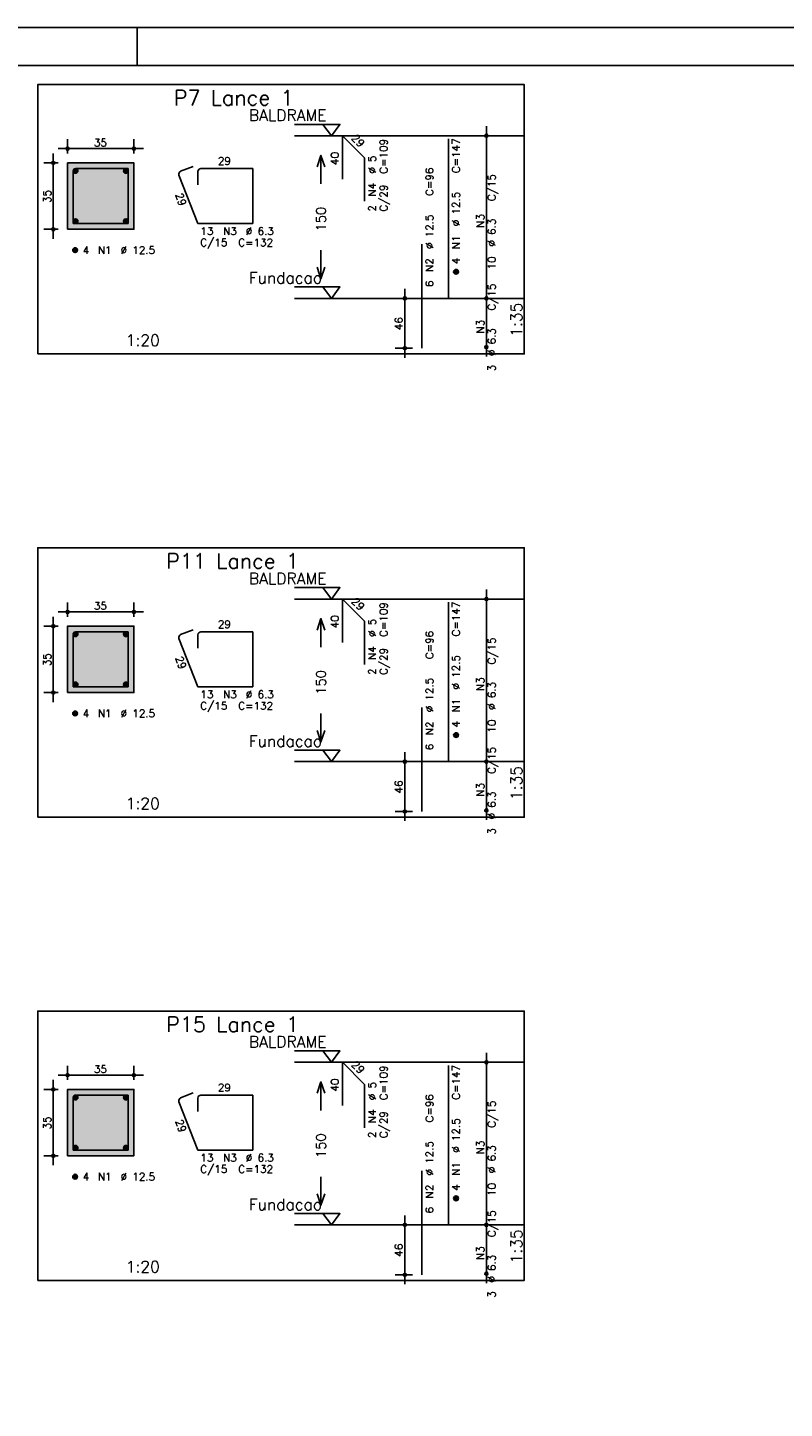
# Model space of a CAD drawing. Header units: feet. Extents: x 0 to 84.1, y 0 to 59.4.
# Tile 6 of 8: x 44.2 to 64.2, y 23 to 59.4. Entities that reach past the tile are written whole.
import ezdxf

# ---------------------------------------------------------------- set-up
doc = ezdxf.new("R2010")
doc.units = ezdxf.units.FT
doc.header["$MEASUREMENT"] = 0
doc.linetypes.add('ESTILO_TQS_0002', pattern=[0.4, 0.1, -0.3])
for name, color, linetype in [('1', 1, 'CONTINUOUS'), ('2', 2, 'CONTINUOUS'), ('3', 3, 'CONTINUOUS'), ('4', 4, 'CONTINUOUS'), ('6', 6, 'CONTINUOUS'), ('7', 7, 'CONTINUOUS'), ('8', 8, 'CONTINUOUS')]:
    doc.layers.add(name, color=color, linetype=linetype)
doc.styles.get("Standard").update_dxf_attribs({"font": 'ROMANS.SHX'})

msp = doc.modelspace()

# ---------------------------------------------------------------- linework, layer by layer
at = {"layer": '1', "linetype": 'Continuous'}
for points in [[(44.475, 50.800214), (57.3, 50.800214), (57.3, 57.900214), (44.475, 57.900214), (44.475, 50.800214)], [(51.24, 56.850214), (52.44, 56.850214), (52.215, 56.550214), (51.99, 56.850214)], [(57.3, 56.550214), (51.24, 56.550214)], [(51.24, 52.5645), (52.44, 52.5645), (52.215, 52.2645), (51.99, 52.5645)], [(57.3, 52.2645), (51.24, 52.2645)], [(44.475, 38.589834), (57.3, 38.589834), (57.3, 45.689834), (44.475, 45.689834), (44.475, 38.589834)], [(51.24, 44.639834), (52.44, 44.639834), (52.215, 44.339834), (51.99, 44.639834)], [(57.3, 44.339834), (51.24, 44.339834)], [(51.24, 40.35412), (52.44, 40.35412), (52.215, 40.05412), (51.99, 40.35412)], [(57.3, 40.05412), (51.24, 40.05412)], [(44.475, 26.379464), (57.3, 26.379464), (57.3, 33.479464), (44.475, 33.479464), (44.475, 26.379464)], [(51.24, 32.429464), (52.44, 32.429464), (52.215, 32.129464), (51.99, 32.429464)], [(57.3, 32.129464), (51.24, 32.129464)], [(51.24, 28.14375), (52.44, 28.14375), (52.215, 27.84375), (51.99, 28.14375)], [(57.3, 27.84375), (51.24, 27.84375)]]:
    msp.add_lwpolyline(points, dxfattribs=at)
at = {"layer": '1', "linetype": 'ESTILO_TQS_0002'}
for points in [[(45.26, 54.084857), (47.01, 54.084857), (47.01, 55.834857), (45.26, 55.834857), (45.26, 54.084857)], [(45.26, 41.874477), (47.01, 41.874477), (47.01, 43.624477), (45.26, 43.624477), (45.26, 41.874477)], [(45.26, 29.664107), (47.01, 29.664107), (47.01, 31.414107), (45.26, 31.414107), (45.26, 29.664107)]]:
    msp.add_lwpolyline(points, dxfattribs=at)
at = {"layer": '2', "linetype": 'Continuous'}
for p, q in [((84.100006, 59.400002), (0, 59.400002)), ((47.100006, 58.400002), (47.100006, 59.400002)), ((56.3, 52.0145), (56.3, 56.800214)), ((45.26, 56.084857), (45.26, 56.459857)), ((47.01, 56.084857), (47.01, 56.459857)), ((56.3, 56.550214), (56.3, 56.550214)), ((44.885, 53.834857), (44.885, 56.084857)), ((45.01, 56.209857), (47.26, 56.209857)), ((45.01, 55.834857), (44.635, 55.834857)), ((45.26, 55.834857), (45.26, 55.834857)), ((45.26, 55.834857), (45.26, 55.834857)), ((47.01, 55.834857), (47.01, 55.834857)), ((45.01, 54.084857), (44.635, 54.084857)), ((45.26, 54.084857), (45.26, 54.084857)), ((54.15, 50.700214), (54.15, 52.5145)), ((56.3, 50.728786), (56.3, 52.5145)), ((54.35, 52.2645), (53.9, 52.2645)), ((54.6, 52.2645), (54.6, 52.2645)), ((56.3, 52.2645), (56.3, 52.2645)), ((56.3, 52.2645), (56.3, 52.2645)), ((54.35, 50.950214), (53.9, 50.950214)), ((54.6, 50.950214), (54.6, 50.950214)), ((56.3, 50.978786), (56.3, 50.978786)), ((56.3, 39.80412), (56.3, 44.589834)), ((45.26, 43.874477), (45.26, 44.249477)), ((47.01, 43.874477), (47.01, 44.249477)), ((56.3, 44.339834), (56.3, 44.339834)), ((44.885, 41.624477), (44.885, 43.874477)), ((45.01, 43.999477), (47.26, 43.999477)), ((45.01, 43.624477), (44.635, 43.624477)), ((45.26, 43.624477), (45.26, 43.624477)), ((45.26, 43.624477), (45.26, 43.624477)), ((47.01, 43.624477), (47.01, 43.624477)), ((45.01, 41.874477), (44.635, 41.874477)), ((45.26, 41.874477), (45.26, 41.874477)), ((54.35, 40.05412), (53.9, 40.05412)), ((54.15, 38.489834), (54.15, 40.30412)), ((54.6, 40.05412), (54.6, 40.05412)), ((56.3, 38.518406), (56.3, 40.30412)), ((56.3, 40.05412), (56.3, 40.05412)), ((56.3, 40.05412), (56.3, 40.05412)), ((54.35, 38.739834), (53.9, 38.739834)), ((54.6, 38.739834), (54.6, 38.739834)), ((56.3, 38.768406), (56.3, 38.768406)), ((45.26, 31.664107), (45.26, 32.039107)), ((47.01, 31.664107), (47.01, 32.039107)), ((56.3, 27.59375), (56.3, 32.379464)), ((56.3, 32.129464), (56.3, 32.129464)), ((44.885, 29.414107), (44.885, 31.664107)), ((45.01, 31.789107), (47.26, 31.789107)), ((45.01, 31.414107), (44.635, 31.414107)), ((45.26, 31.414107), (45.26, 31.414107)), ((45.26, 31.414107), (45.26, 31.414107)), ((47.01, 31.414107), (47.01, 31.414107)), ((45.01, 29.664107), (44.635, 29.664107)), ((45.26, 29.664107), (45.26, 29.664107)), ((54.15, 26.279464), (54.15, 28.09375)), ((56.3, 26.308036), (56.3, 28.09375)), ((54.35, 27.84375), (53.9, 27.84375)), ((54.6, 27.84375), (54.6, 27.84375)), ((56.3, 27.84375), (56.3, 27.84375)), ((56.3, 27.84375), (56.3, 27.84375)), ((54.35, 26.529464), (53.9, 26.529464)), ((54.6, 26.529464), (54.6, 26.529464)), ((56.3, 26.558036), (56.3, 26.558036))]:
    msp.add_line(p, q, dxfattribs=at)
for points in [[(83.100006, 1), (2.5, 1), (2.5, 58.400002), (83.100006, 58.400002), (83.100006, 1)], [(45.26, 54.084857), (47.01, 54.084857), (47.01, 55.834857), (45.26, 55.834857), (45.26, 54.084857)], [(51.84, 55.732357), (51.94, 56.032357), (52.04, 55.732357)], [(51.94, 55.282357), (51.94, 56.032357)], [(51.94, 53.532357), (51.94, 52.782357)], [(51.84, 53.082357), (51.94, 52.782357), (52.04, 53.082357)], [(51.84, 43.521977), (51.94, 43.821977), (52.04, 43.521977)], [(51.94, 43.071977), (51.94, 43.821977)], [(45.26, 41.874477), (47.01, 41.874477), (47.01, 43.624477), (45.26, 43.624477), (45.26, 41.874477)], [(51.94, 41.321977), (51.94, 40.571977)], [(51.84, 40.871977), (51.94, 40.571977), (52.04, 40.871977)], [(45.26, 29.664107), (47.01, 29.664107), (47.01, 31.414107), (45.26, 31.414107), (45.26, 29.664107)], [(51.84, 31.311607), (51.94, 31.611607), (52.04, 31.311607)], [(51.94, 30.861607), (51.94, 31.611607)], [(51.94, 29.111607), (51.94, 28.361607)], [(51.84, 28.661607), (51.94, 28.361607), (52.04, 28.661607)]]:
    msp.add_lwpolyline(points, dxfattribs=at)
for centre, radius in [((56.3, 56.550214), 0.041625), ((56.3, 56.550214), 0.02075), ((45.26, 56.209857), 0.04), ((45.26, 56.209857), 0.02), ((47.01, 56.209857), 0.04), ((47.01, 56.209857), 0.02), ((44.885, 55.834857), 0.04), ((44.885, 55.834857), 0.02), ((44.885, 54.084857), 0.04), ((44.885, 54.084857), 0.02), ((54.15, 52.2645), 0.04), ((54.15, 52.2645), 0.02), ((56.3, 52.2645), 0.041625), ((56.3, 52.2645), 0.041625), ((56.3, 52.2645), 0.02075), ((56.3, 52.2645), 0.02075), ((54.15, 50.950214), 0.04), ((54.15, 50.950214), 0.02), ((56.3, 50.978786), 0.041625), ((56.3, 50.978786), 0.02075), ((45.26, 43.999477), 0.04), ((47.01, 43.999477), 0.04), ((56.3, 44.339834), 0.041625), ((56.3, 44.339834), 0.02075), ((45.26, 43.999477), 0.02), ((47.01, 43.999477), 0.02), ((44.885, 43.624477), 0.04), ((44.885, 43.624477), 0.02), ((44.885, 41.874477), 0.04), ((44.885, 41.874477), 0.02), ((54.15, 40.05412), 0.04), ((54.15, 40.05412), 0.02), ((56.3, 40.05412), 0.041625), ((56.3, 40.05412), 0.041625), ((56.3, 40.05412), 0.02075), ((56.3, 40.05412), 0.02075), ((54.15, 38.739834), 0.04), ((54.15, 38.739834), 0.02), ((56.3, 38.768406), 0.041625), ((56.3, 38.768406), 0.02075), ((56.3, 32.129464), 0.041625), ((56.3, 32.129464), 0.02075), ((45.26, 31.789107), 0.04), ((45.26, 31.789107), 0.02), ((47.01, 31.789107), 0.04), ((47.01, 31.789107), 0.02), ((44.885, 31.414107), 0.04), ((44.885, 31.414107), 0.02), ((44.885, 29.664107), 0.04), ((44.885, 29.664107), 0.02), ((54.15, 27.84375), 0.04), ((54.15, 27.84375), 0.02), ((56.3, 27.84375), 0.041625), ((56.3, 27.84375), 0.041625), ((56.3, 27.84375), 0.02075), ((56.3, 27.84375), 0.02075), ((54.15, 26.529464), 0.04), ((56.3, 26.558036), 0.041625), ((56.3, 26.558036), 0.02075), ((54.15, 26.529464), 0.02)]:
    msp.add_circle(centre, radius, dxfattribs=at)
at = {"layer": '3', "linetype": 'Continuous'}
for p, q in [((45.410656, 55.613546), (45.48131, 55.6842)), ((45.410665, 55.631232), (45.463681, 55.684249)), ((45.414331, 55.599544), (45.495338, 55.68055)), ((46.735656, 55.613546), (46.80631, 55.6842)), ((46.735665, 55.631232), (46.788681, 55.684249)), ((46.739331, 55.599544), (46.820338, 55.68055)), ((45.420382, 55.587916), (45.506971, 55.674506)), ((45.428328, 55.578186), (45.516708, 55.666565)), ((45.438062, 55.570241), (45.524659, 55.656839)), ((45.449698, 55.5642), (45.530658, 55.64516)), ((45.463673, 55.560497), (45.534393, 55.631217)), ((45.481378, 55.560524), (45.534397, 55.613544)), ((46.745382, 55.587916), (46.831971, 55.674506)), ((46.753328, 55.578186), (46.841708, 55.666565)), ((46.763062, 55.570241), (46.849659, 55.656839)), ((46.774698, 55.5642), (46.855658, 55.64516)), ((46.788673, 55.560497), (46.859393, 55.631217)), ((46.806378, 55.560524), (46.859397, 55.613544)), ((45.410656, 54.288546), (45.48131, 54.3592)), ((45.410665, 54.306232), (45.463681, 54.359249)), ((45.414331, 54.274544), (45.495338, 54.35555)), ((45.420382, 54.262916), (45.506971, 54.349506)), ((45.428328, 54.253186), (45.516708, 54.341565)), ((45.438062, 54.245241), (45.524659, 54.331839)), ((45.449698, 54.2392), (45.530658, 54.32016)), ((45.463673, 54.235497), (45.534393, 54.306217)), ((45.481378, 54.235524), (45.534397, 54.288544)), ((46.735656, 54.288546), (46.80631, 54.3592)), ((46.735665, 54.306232), (46.788681, 54.359249)), ((46.739331, 54.274544), (46.820338, 54.35555)), ((46.745382, 54.262916), (46.831971, 54.349506)), ((46.753328, 54.253186), (46.841708, 54.341565)), ((46.763062, 54.245241), (46.849659, 54.331839)), ((46.774698, 54.2392), (46.855658, 54.32016)), ((46.788673, 54.235497), (46.859393, 54.306217)), ((46.806378, 54.235524), (46.859397, 54.288544)), ((45.398156, 53.526046), (45.46881, 53.5967)), ((45.398165, 53.543732), (45.451181, 53.596749)), ((45.401831, 53.512044), (45.482838, 53.59305)), ((45.407882, 53.500416), (45.494471, 53.587006)), ((45.415828, 53.490686), (45.504208, 53.579065)), ((45.425562, 53.482741), (45.512159, 53.569339)), ((45.437198, 53.4767), (45.518158, 53.55766)), ((45.451173, 53.472997), (45.521893, 53.543717)), ((45.468878, 53.473024), (45.521897, 53.526044)), ((55.438156, 52.955689), (55.50881, 53.026343)), ((55.438165, 52.973375), (55.491181, 53.026392)), ((55.441831, 52.941687), (55.522838, 53.022693)), ((55.447882, 52.930059), (55.534471, 53.016649)), ((55.455828, 52.920328), (55.544208, 53.008708)), ((55.465562, 52.912384), (55.552159, 52.998982)), ((55.477198, 52.906343), (55.558158, 52.987303)), ((55.491173, 52.90264), (55.561893, 52.97336)), ((55.508878, 52.902667), (55.561897, 52.955687)), ((45.410656, 43.403166), (45.48131, 43.47382)), ((45.410665, 43.420852), (45.463681, 43.473869)), ((45.414331, 43.389164), (45.495338, 43.47017)), ((45.420382, 43.377536), (45.506971, 43.464126)), ((45.428328, 43.367806), (45.516708, 43.456185)), ((45.438062, 43.359861), (45.524659, 43.446459)), ((45.449698, 43.35382), (45.530658, 43.43478)), ((45.463673, 43.350117), (45.534393, 43.420837)), ((45.481378, 43.350144), (45.534397, 43.403164)), ((46.735656, 43.403166), (46.80631, 43.47382)), ((46.735665, 43.420852), (46.788681, 43.473869)), ((46.739331, 43.389164), (46.820338, 43.47017)), ((46.745382, 43.377536), (46.831971, 43.464126)), ((46.753328, 43.367806), (46.841708, 43.456185)), ((46.763062, 43.359861), (46.849659, 43.446459)), ((46.774698, 43.35382), (46.855658, 43.43478)), ((46.788673, 43.350117), (46.859393, 43.420837)), ((46.806378, 43.350144), (46.859397, 43.403164)), ((45.410656, 42.078166), (45.48131, 42.14882)), ((45.410665, 42.095852), (45.463681, 42.148869)), ((45.414331, 42.064164), (45.495338, 42.14517)), ((45.420382, 42.052536), (45.506971, 42.139126)), ((45.428328, 42.042806), (45.516708, 42.131185)), ((45.438062, 42.034861), (45.524659, 42.121459)), ((45.449698, 42.02882), (45.530658, 42.10978)), ((45.463673, 42.025117), (45.534393, 42.095837)), ((45.481378, 42.025144), (45.534397, 42.078164)), ((46.735656, 42.078166), (46.80631, 42.14882)), ((46.735665, 42.095852), (46.788681, 42.148869)), ((46.739331, 42.064164), (46.820338, 42.14517)), ((46.745382, 42.052536), (46.831971, 42.139126)), ((46.753328, 42.042806), (46.841708, 42.131185)), ((46.763062, 42.034861), (46.849659, 42.121459)), ((46.774698, 42.02882), (46.855658, 42.10978)), ((46.788673, 42.025117), (46.859393, 42.095837)), ((46.806378, 42.025144), (46.859397, 42.078164)), ((45.398156, 41.315666), (45.46881, 41.38632)), ((45.398165, 41.333352), (45.451181, 41.386369)), ((45.401831, 41.301664), (45.482838, 41.38267)), ((45.407882, 41.290036), (45.494471, 41.376626)), ((45.415828, 41.280306), (45.504208, 41.368685)), ((45.425562, 41.272361), (45.512159, 41.358959)), ((45.437198, 41.26632), (45.518158, 41.34728)), ((45.451173, 41.262617), (45.521893, 41.333337)), ((45.468878, 41.262644), (45.521897, 41.315664)), ((55.438156, 40.745309), (55.50881, 40.815963)), ((55.438165, 40.762995), (55.491181, 40.816012)), ((55.441831, 40.731307), (55.522838, 40.812313)), ((55.447882, 40.719679), (55.534471, 40.806269)), ((55.455828, 40.709948), (55.544208, 40.798328)), ((55.465562, 40.702004), (55.552159, 40.788602)), ((55.477198, 40.695963), (55.558158, 40.776923)), ((55.491173, 40.69226), (55.561893, 40.76298)), ((55.508878, 40.692287), (55.561897, 40.745307)), ((45.410656, 31.192796), (45.48131, 31.26345)), ((45.410665, 31.210482), (45.463681, 31.263499)), ((45.414331, 31.178794), (45.495338, 31.2598)), ((45.420382, 31.167166), (45.506971, 31.253756)), ((45.428328, 31.157436), (45.516708, 31.245815)), ((45.438062, 31.149491), (45.524659, 31.236089)), ((45.449698, 31.14345), (45.530658, 31.22441)), ((45.463673, 31.139747), (45.534393, 31.210467)), ((45.481378, 31.139774), (45.534397, 31.192794)), ((46.735656, 31.192796), (46.80631, 31.26345)), ((46.735665, 31.210482), (46.788681, 31.263499)), ((46.739331, 31.178794), (46.820338, 31.2598)), ((46.745382, 31.167166), (46.831971, 31.253756)), ((46.753328, 31.157436), (46.841708, 31.245815)), ((46.763062, 31.149491), (46.849659, 31.236089)), ((46.774698, 31.14345), (46.855658, 31.22441)), ((46.788673, 31.139747), (46.859393, 31.210467)), ((46.806378, 31.139774), (46.859397, 31.192794)), ((45.410656, 29.867796), (45.48131, 29.93845)), ((45.410665, 29.885482), (45.463681, 29.938499)), ((45.414331, 29.853794), (45.495338, 29.9348)), ((45.420382, 29.842166), (45.506971, 29.928756)), ((45.428328, 29.832436), (45.516708, 29.920815)), ((45.438062, 29.824491), (45.524659, 29.911089)), ((45.449698, 29.81845), (45.530658, 29.89941)), ((45.463673, 29.814747), (45.534393, 29.885467)), ((45.481378, 29.814774), (45.534397, 29.867794)), ((46.735656, 29.867796), (46.80631, 29.93845)), ((46.735665, 29.885482), (46.788681, 29.938499)), ((46.739331, 29.853794), (46.820338, 29.9348)), ((46.745382, 29.842166), (46.831971, 29.928756)), ((46.753328, 29.832436), (46.841708, 29.920815)), ((46.763062, 29.824491), (46.849659, 29.911089)), ((46.774698, 29.81845), (46.855658, 29.89941)), ((46.788673, 29.814747), (46.859393, 29.885467)), ((46.806378, 29.814774), (46.859397, 29.867794)), ((45.398156, 29.105296), (45.46881, 29.17595)), ((45.398165, 29.122982), (45.451181, 29.175999)), ((45.401831, 29.091294), (45.482838, 29.1723)), ((45.407882, 29.079666), (45.494471, 29.166256)), ((45.415828, 29.069936), (45.504208, 29.158315)), ((45.425562, 29.061991), (45.512159, 29.148589)), ((45.437198, 29.05595), (45.518158, 29.13691)), ((45.451173, 29.052247), (45.521893, 29.122967)), ((45.468878, 29.052274), (45.521897, 29.105294)), ((55.438156, 28.534939), (55.50881, 28.605593)), ((55.438165, 28.552625), (55.491181, 28.605642)), ((55.441831, 28.520937), (55.522838, 28.601943)), ((55.447882, 28.509309), (55.534471, 28.595899)), ((55.455828, 28.499578), (55.544208, 28.587958)), ((55.465562, 28.491634), (55.552159, 28.578232)), ((55.477198, 28.485593), (55.558158, 28.566553)), ((55.491173, 28.48189), (55.561893, 28.55261)), ((55.508878, 28.481917), (55.561897, 28.534937))]:
    msp.add_line(p, q, dxfattribs=at)
for centre in [(45.4725, 55.622357), (46.7975, 55.622357), (45.4725, 54.297357), (46.7975, 54.297357), (45.46, 53.534857), (55.5, 52.9645), (45.4725, 43.411977), (46.7975, 43.411977), (45.4725, 42.086977), (46.7975, 42.086977), (45.46, 41.324477), (55.5, 40.75412), (45.4725, 31.201607), (46.7975, 31.201607), (45.4725, 29.876607), (46.7975, 29.876607), (45.46, 29.114107), (55.5, 28.54375)]:
    msp.add_circle(centre, 0.0625, dxfattribs=at)
at = {"layer": '4', "linetype": 'Continuous'}
for p, q in [((45.8385, 55.685107), (45.4885, 55.685107)), ((46.86025, 55.685107), (45.4885, 55.685107)), ((46.86025, 54.234607), (46.86025, 55.685107)), ((45.40975, 55.606357), (45.40975, 54.234607)), ((45.40975, 55.606357), (45.40975, 55.256357)), ((45.40975, 54.234607), (46.86025, 54.234607)), ((45.40975, 43.395977), (45.40975, 42.024227)), ((45.40975, 43.395977), (45.40975, 43.045977)), ((45.8385, 43.474727), (45.4885, 43.474727)), ((46.86025, 43.474727), (45.4885, 43.474727)), ((46.86025, 42.024227), (46.86025, 43.474727)), ((45.40975, 42.024227), (46.86025, 42.024227)), ((45.40975, 31.185607), (45.40975, 29.813857)), ((45.40975, 31.185607), (45.40975, 30.835607)), ((45.8385, 31.264357), (45.4885, 31.264357)), ((46.86025, 31.264357), (45.4885, 31.264357)), ((46.86025, 29.813857), (46.86025, 31.264357)), ((45.40975, 29.813857), (46.86025, 29.813857))]:
    msp.add_line(p, q, dxfattribs=at)
for centre in [(45.4885, 55.606357), (45.4885, 55.606357), (45.4885, 43.395977), (45.4885, 43.395977), (45.4885, 31.185607), (45.4885, 31.185607)]:
    msp.add_arc(centre, 0.07875, 90, 180, dxfattribs=at)
at = {"layer": '6', "linetype": 'Continuous'}
for p, q in [((52.504117, 55.407357), (52.504117, 56.550214)), ((52.504117, 56.550214), (53.090006, 55.964326)), ((55.3, 52.2645), (55.3, 56.4645)), ((48.5678, 55.741597), (48.241878, 55.614023)), ((50.14775, 55.685107), (48.776, 55.685107)), ((50.14775, 54.234607), (50.14775, 55.685107)), ((53.090006, 55.964326), (53.090006, 54.821469)), ((48.19725, 55.511987), (48.69725, 54.234607)), ((48.69725, 55.606357), (48.69725, 55.256357)), ((48.69725, 54.234607), (50.14775, 54.234607)), ((54.6, 50.950214), (54.6, 53.693071)), ((52.504117, 43.196977), (52.504117, 44.339834)), ((52.504117, 44.339834), (53.090006, 43.753946)), ((55.3, 40.05412), (55.3, 44.25412)), ((53.090006, 43.753946), (53.090006, 42.611089)), ((48.5678, 43.531217), (48.241878, 43.403643)), ((48.69725, 43.395977), (48.69725, 43.045977)), ((50.14775, 43.474727), (48.776, 43.474727)), ((50.14775, 42.024227), (50.14775, 43.474727)), ((48.19725, 43.301607), (48.69725, 42.024227)), ((48.69725, 42.024227), (50.14775, 42.024227)), ((54.6, 38.739834), (54.6, 41.482691)), ((52.504117, 30.986607), (52.504117, 32.129464)), ((52.504117, 32.129464), (53.090006, 31.543576)), ((55.3, 27.84375), (55.3, 32.04375)), ((48.5678, 31.320847), (48.241878, 31.193273)), ((53.090006, 31.543576), (53.090006, 30.400719)), ((48.19725, 31.091237), (48.69725, 29.813857)), ((48.69725, 31.185607), (48.69725, 30.835607)), ((50.14775, 31.264357), (48.776, 31.264357)), ((50.14775, 29.813857), (50.14775, 31.264357)), ((48.69725, 29.813857), (50.14775, 29.813857)), ((54.6, 26.529464), (54.6, 29.272321))]:
    msp.add_line(p, q, dxfattribs=at)
for centre, start, end in [((48.776, 55.606357), 90, 180), ((48.270582, 55.540691), 111.376686, 201.376686), ((48.270582, 43.330311), 111.376686, 201.376686), ((48.776, 43.395977), 90, 180), ((48.270582, 31.119941), 111.376686, 201.376686), ((48.776, 31.185607), 90, 180)]:
    msp.add_arc(centre, 0.07875, start, end, dxfattribs=at)
at = {"layer": '8', "linetype": 'Continuous'}
for points in [[(45.26, 54.084857), (47.01, 54.084857), (47.01, 55.834857)], [(45.26, 54.084857), (47.01, 55.834857), (45.26, 55.834857)], [(45.26, 54.084857), (45.26, 55.834857), (45.26, 54.084857)], [(45.26, 41.874477), (47.01, 41.874477), (47.01, 43.624477)], [(45.26, 41.874477), (47.01, 43.624477), (45.26, 43.624477)], [(45.26, 41.874477), (45.26, 43.624477), (45.26, 41.874477)], [(45.26, 29.664107), (47.01, 29.664107), (47.01, 31.414107)], [(45.26, 29.664107), (47.01, 31.414107), (45.26, 31.414107)], [(45.26, 29.664107), (45.26, 31.414107), (45.26, 29.664107)]]:
    msp.add_solid(points, dxfattribs=at)

# ---------------------------------------------------------------- texts
at = {"layer": '1', "linetype": 'Continuous'}
for s, p in [('BALDRAME', (50.04, 56.940214)), ('Fundacao', (50.04, 52.6545)), ('BALDRAME', (50.04, 44.729834)), ('Fundacao', (50.04, 40.44412)), ('BALDRAME', (50.04, 32.519464)), ('Fundacao', (50.04, 28.23375))]:
    msp.add_text(s, height=0.3, dxfattribs=at).set_placement(p)
at = {"layer": '2', "linetype": 'Continuous'}
for s, height, p in [('35', 0.2, (45.955, 56.269857)), ('1', 0.01, (57.09, 56.550214)), ('29', 0.2, (49.2225, 55.785107)), ('13', 0.2, (48.76, 53.934857)), ('N3', 0.2, (49.36, 53.934857)), ('%%c 6.3', 0.2, (49.96, 53.934857)), ('4', 0.2, (45.66, 53.434857)), ('N1', 0.2, (46.06, 53.434857)), ('%%c 12.5', 0.2, (46.66, 53.434857)), ('C/15', 0.2, (48.76, 53.634857)), ('C=132', 0.2, (49.76, 53.634857)), ('0', 0.01, (57.09, 52.2645)), ('1:20', 0.3, (46.7925, 51.010214)), ('35', 0.2, (45.955, 44.059477)), ('1', 0.01, (57.09, 44.339834)), ('29', 0.2, (49.2225, 43.574727)), ('13', 0.2, (48.76, 41.724477)), ('N3', 0.2, (49.36, 41.724477)), ('%%c 6.3', 0.2, (49.96, 41.724477)), ('C/15', 0.2, (48.76, 41.424477)), ('C=132', 0.2, (49.76, 41.424477)), ('4', 0.2, (45.66, 41.224477)), ('N1', 0.2, (46.06, 41.224477)), ('%%c 12.5', 0.2, (46.66, 41.224477)), ('0', 0.01, (57.09, 40.05412)), ('1:20', 0.3, (46.7925, 38.799834)), ('35', 0.2, (45.955, 31.849107)), ('1', 0.01, (57.09, 32.129464)), ('29', 0.2, (49.2225, 31.364357)), ('13', 0.2, (48.76, 29.514107)), ('N3', 0.2, (49.36, 29.514107)), ('%%c 6.3', 0.2, (49.96, 29.514107)), ('4', 0.2, (45.66, 29.014107)), ('N1', 0.2, (46.06, 29.014107)), ('%%c 12.5', 0.2, (46.66, 29.014107)), ('C/15', 0.2, (48.76, 29.214107)), ('C=132', 0.2, (49.76, 29.214107)), ('0', 0.01, (57.09, 27.84375)), ('1:20', 0.3, (46.7925, 26.589464))]:
    msp.add_text(s, height=height, dxfattribs=at).set_placement(p)
for s, height, rotation, p in [('29', 0.2, 315, (52.726351, 56.469402)), ('40', 0.2, 90, (52.404117, 55.778786)), ('C=109', 0.2, 90, (53.69, 55.550214)), ('C=147', 0.2, 90, (55.6, 55.5645)), ('%%c 5', 0.2, 90, (53.39, 55.550214)), ('C=96', 0.2, 90, (54.9, 54.9645)), ('C/15', 0.2, 90, (56.54, 54.827357)), ('35', 0.2, 90, (44.825, 54.779857)), ('29', 0.2, 290.164016, (48.096695, 54.999736)), ('N4', 0.2, 90, (53.39, 54.950214)), ('C/29', 0.2, 90, (53.69, 54.550214)), ('2', 0.2, 90, (53.39, 54.550214)), ('%%c 12.5', 0.2, 90, (55.6, 54.1645)), ('150', 0.25, 90, (52.065, 54.032357)), ('%%c 12.5', 0.2, 90, (54.9, 53.5645)), ('N3', 0.2, 90, (56.24, 54.127357)), ('%%c 6.3', 0.2, 90, (56.54, 53.627357)), ('N1', 0.2, 90, (55.6, 53.5645)), ('N2', 0.2, 90, (54.9, 52.9645)), ('4', 0.2, 90, (55.6, 53.1645)), ('10', 0.2, 90, (56.54, 53.027357)), ('6', 0.2, 90, (54.9, 52.5645)), ('C/15', 0.2, 90, (56.54, 51.941643)), ('46', 0.2, 90, (54.09, 51.427357)), ('1:35', 0.3, 90, (57.24, 51.250214)), ('N3', 0.2, 90, (56.24, 51.341643)), ('%%c 6.3', 0.2, 90, (56.54, 50.741643)), ('3', 0.2, 90, (56.54, 50.341643)), ('29', 0.2, 315, (52.726351, 44.259022)), ('C=109', 0.2, 90, (53.69, 43.339834)), ('C=147', 0.2, 90, (55.6, 43.35412)), ('40', 0.2, 90, (52.404117, 43.568406)), ('%%c 5', 0.2, 90, (53.39, 43.339834)), ('C=96', 0.2, 90, (54.9, 42.75412)), ('N4', 0.2, 90, (53.39, 42.739834)), ('C/15', 0.2, 90, (56.54, 42.616977)), ('35', 0.2, 90, (44.825, 42.569477)), ('29', 0.2, 290.164016, (48.096695, 42.789356)), ('C/29', 0.2, 90, (53.69, 42.339834)), ('%%c 12.5', 0.2, 90, (55.6, 41.95412)), ('150', 0.25, 90, (52.065, 41.821977)), ('2', 0.2, 90, (53.39, 42.339834)), ('N3', 0.2, 90, (56.24, 41.916977)), ('%%c 12.5', 0.2, 90, (54.9, 41.35412)), ('%%c 6.3', 0.2, 90, (56.54, 41.416977)), ('N1', 0.2, 90, (55.6, 41.35412)), ('N2', 0.2, 90, (54.9, 40.75412)), ('4', 0.2, 90, (55.6, 40.95412)), ('10', 0.2, 90, (56.54, 40.816977)), ('6', 0.2, 90, (54.9, 40.35412)), ('C/15', 0.2, 90, (56.54, 39.731263)), ('1:35', 0.3, 90, (57.24, 39.039834)), ('46', 0.2, 90, (54.09, 39.216977)), ('N3', 0.2, 90, (56.24, 39.131263)), ('%%c 6.3', 0.2, 90, (56.54, 38.531263)), ('3', 0.2, 90, (56.54, 38.131263)), ('29', 0.2, 315, (52.726351, 32.048652)), ('C=109', 0.2, 90, (53.69, 31.129464)), ('C=147', 0.2, 90, (55.6, 31.14375)), ('40', 0.2, 90, (52.404117, 31.358036)), ('%%c 5', 0.2, 90, (53.39, 31.129464)), ('C=96', 0.2, 90, (54.9, 30.54375)), ('C/15', 0.2, 90, (56.54, 30.406607)), ('35', 0.2, 90, (44.825, 30.359107)), ('29', 0.2, 290.164016, (48.096695, 30.578986)), ('N4', 0.2, 90, (53.39, 30.529464)), ('C/29', 0.2, 90, (53.69, 30.129464)), ('2', 0.2, 90, (53.39, 30.129464)), ('%%c 12.5', 0.2, 90, (55.6, 29.74375)), ('150', 0.25, 90, (52.065, 29.611607)), ('%%c 12.5', 0.2, 90, (54.9, 29.14375)), ('N3', 0.2, 90, (56.24, 29.706607)), ('%%c 6.3', 0.2, 90, (56.54, 29.206607)), ('N1', 0.2, 90, (55.6, 29.14375)), ('N2', 0.2, 90, (54.9, 28.54375)), ('4', 0.2, 90, (55.6, 28.74375)), ('10', 0.2, 90, (56.54, 28.606607)), ('6', 0.2, 90, (54.9, 28.14375)), ('C/15', 0.2, 90, (56.54, 27.520893)), ('46', 0.2, 90, (54.09, 27.006607)), ('1:35', 0.3, 90, (57.24, 26.829464)), ('N3', 0.2, 90, (56.24, 26.920893)), ('%%c 6.3', 0.2, 90, (56.54, 26.320893)), ('3', 0.2, 90, (56.54, 25.920893))]:
    msp.add_text(s, height=height, rotation=rotation, dxfattribs=at).set_placement(p)
at = {"layer": '7', "linetype": 'Continuous'}
for s, p in [('P7 Lance 1', (48.0625, 57.350214)), ('P11 Lance 1', (47.8625, 45.139834)), ('P15 Lance 1', (47.8625, 32.929464))]:
    msp.add_text(s, height=0.4, dxfattribs=at).set_placement(p)

doc.saveas('drawing.dxf')
